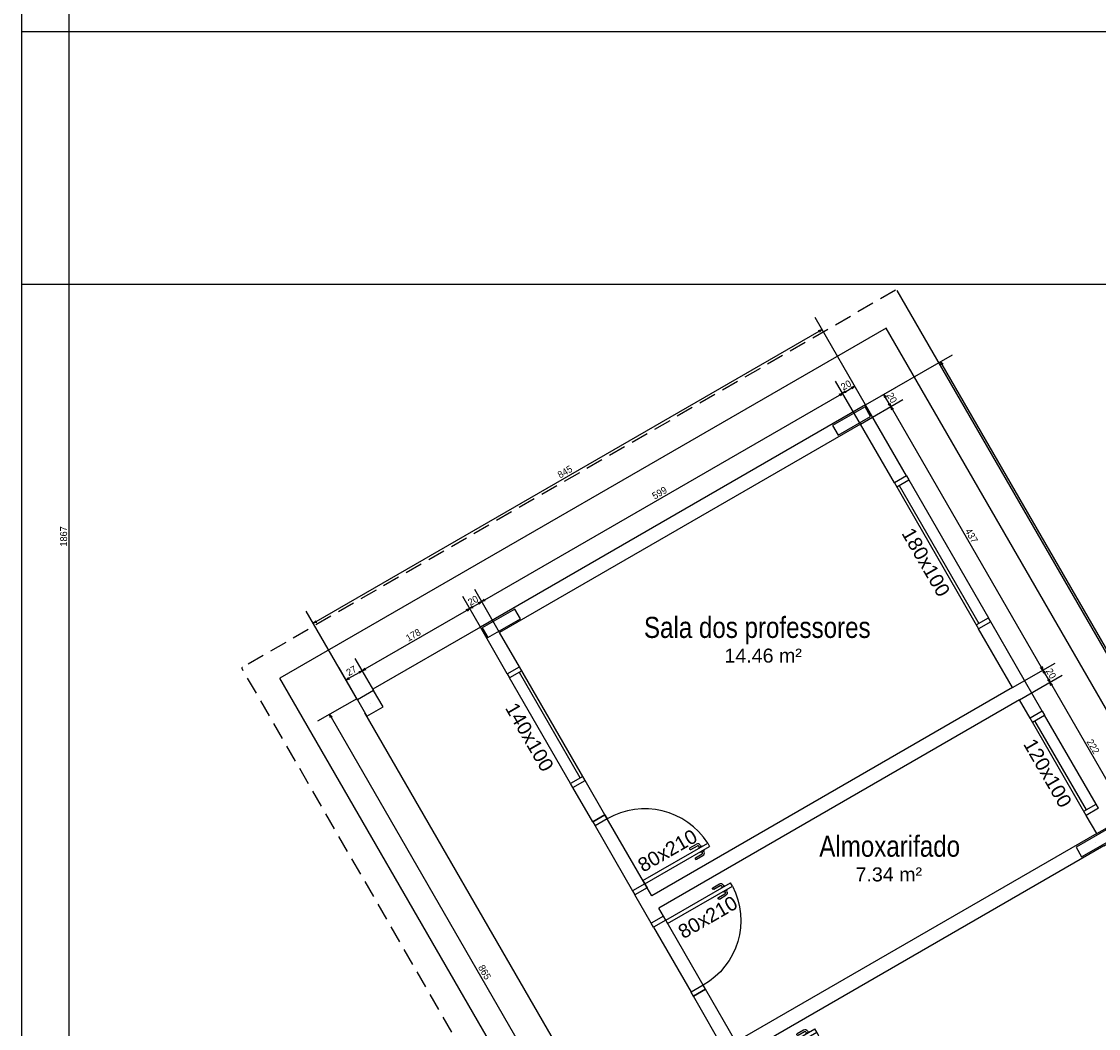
# Model space of a CAD drawing. Header units: millimetres. Extents: x -35 to 343, y 0 to 93.
# Tile 108 of 128: x 254 to 270, y 60 to 74. Entities that reach past the tile are written whole.
import ezdxf

# ---------------------------------------------------------------- set-up
doc = ezdxf.new("R2010")
doc.units = ezdxf.units.MM
doc.linetypes.add('HIDDEN', pattern=[0.375, 0.25, -0.125])
for name, color, linetype in [('A-JANEL', 3, 'Continuous'), ('A-PAREDE', 5, 'Continuous'), ('A-PILAR', 6, 'Continuous'), ('A-PISOS-NIVEL', 1, 'Continuous'), ('A-PORTA', 3, 'Continuous'), ('A-PROJCOBERTURA', 7, 'HIDDEN'), ('A-SOLEIRA', 1, 'Continuous')]:
    doc.layers.add(name, color=color, linetype=linetype)
doc.layers.add('ARQ -SIMBOLO_PORTA', color=2, linetype='Continuous', lineweight=9)
doc.layers.add('ARQ -TEXTO_AMBIENTE', color=2, linetype='Continuous', lineweight=5)
doc.styles.add('Arial Narrow', font='ARIALN.TTF', dxfattribs={"height": 0.225})
doc.styles.add('Arial_2', font='arial.ttf', dxfattribs={"height": 0.15})
doc.styles.add('GULIM', font='Gulim.ttf')
doc.dimstyles.new('GULIM-100', dxfattribs={"dimtxt": 0.1, "dimasz": 0.05, "dimexe": 0.2, "dimexo": 0, "dimgap": 0.025, "dimtad": 1, "dimdec": 0, "dimlfac": 100, "dimzin": 12, "dimdsep": 46, "dimtxsty": 'GULIM', "dimblk": 'OPEN30', "dimcen": 0, "dimclrd": 152, "dimclre": 152, "dimclrt": 152, "dimaunit": 1, "dimadec": 0, "dimazin": 0, "dimtfac": 1.875, "dimtdec": 0, "dimtmove": 2, "dimatfit": 3, "dimldrblk": 'OPEN30', "dimfxl": 0, "dimtolj": 1, "dimtzin": 12, "dimlwd": -1, "dimarcsym": 0})

# ---------------------------------------------------------------- blocks, each defined once
blk = doc.blocks.new('P-PM801')
at = {"layer": 'A-PORTA', "color": 2}
for p, q in [((-0.09, 0.15), (-0.09, 0.95)), ((-0.09, 0.95), (-0.05, 0.95)), ((-0.05, 0.15), (-0.05, 0.95)), ((-0.14, 0.76), (-0.14, 0.84)), ((-0.12, 0.76), (-0.12, 0.84)), ((-0.11, 0.87), (-0.095, 0.87)), ((-0.11, 0.85), (-0.095, 0.85)), ((-0.095, 0.835), (-0.095, 0.885)), ((-0.095, 0.885), (-0.09, 0.885)), ((-0.095, 0.835), (-0.09, 0.835)), ((-0.045, 0.885), (-0.05, 0.885)), ((-0.045, 0.835), (-0.05, 0.835)), ((-0.045, 0.835), (-0.045, 0.885)), ((-0.03, 0.87), (-0.045, 0.87)), ((-0.03, 0.85), (-0.045, 0.85)), ((-0.02, 0.76), (-0.02, 0.84)), ((0, 0.76), (0, 0.84)), ((-0.9, 0.15), (-0.9, 0)), ((-0.9, 0.15), (-0.85, 0.15)), ((-0.85, 0.15), (-0.85, 0)), ((-0.09, 0.15), (-0.05, 0.15)), ((-0.05, 0.15), (-0.05, 0)), ((-0.05, 0.15), (0, 0.15)), ((0, 0.15), (0, 0)), ((-0.05, 0), (0, 0)), ((-0.9, 0), (-0.85, 0))]:
    blk.add_line(p, q, dxfattribs=at)
for centre, radius, start, end in [((-0.05, 0.151), 0.8, 92.866, 180.0717), ((-0.11, 0.84), 0.03, 90, 180), ((-0.11, 0.84), 0.01, 90, 180), ((-0.03, 0.84), 0.03, 0, 90), ((-0.03, 0.84), 0.01, 0, 90), ((-0.13, 0.76), 0.01, 180, 0), ((-0.01, 0.76), 0.01, 180, 360)]:
    blk.add_arc(centre, radius, start, end, dxfattribs=at)
blk = doc.blocks.new('_Open30')
at = {"color": 0, "linetype": 'ByBlock', "lineweight": -2}
for p, q in [((-1, 0.27), (0, 0)), ((0, 0), (-1, -0.27)), ((0, 0), (-1, 0))]:
    blk.add_line(p, q, dxfattribs=at)
blk = doc.blocks.new('*D349')
at = {"color": 152, "lineweight": -2, "transparency": 16777216}
for p, q in [((266.308, 68.71), (266.918, 69.062)), ((268.495, 64.921), (269.106, 65.274))]:
    blk.add_line(p, q, dxfattribs=at)
at = {"color": 152, "transparency": 16777216}
blk.add_line((266.77, 68.919), (268.907, 65.217), dxfattribs=at)
at = {"layer": 'DEFPOINTS', "color": 0, "transparency": 16777216}
for p in [(266.308, 68.71), (268.932, 65.174), (268.495, 64.921)]:
    blk.add_point(p, dxfattribs=at)
at = {"color": 152, "transparency": 16777216, "xscale": 0.05, "yscale": 0.05, "zscale": 0.05}
for p, rotation in [((266.745, 68.962), 119.999999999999), ((268.932, 65.174), 299.999999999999)]:
    blk.add_blockref('_Open30', p, dxfattribs=dict(at, rotation=rotation))
at = {"color": 152, "transparency": 16777216, "insert": (267.905, 67.106), "char_height": 0.1, "attachment_point": 5, "rotation": 300, "style": 'GULIM'}
blk.add_mtext('\\A1;437', dxfattribs=at)
blk = doc.blocks.new('*D350')
at = {"color": 152, "lineweight": -2, "transparency": 16777216}
for p, q in [((266.382, 68.986), (266.817, 69.237)), ((266.308, 68.71), (266.918, 69.062))]:
    blk.add_line(p, q, dxfattribs=at)
at = {"color": 152, "transparency": 16777216}
blk.add_line((266.72, 69.006), (266.669, 69.094), dxfattribs=at)
at = {"layer": 'DEFPOINTS', "color": 0, "transparency": 16777216}
for p in [(266.644, 69.137), (266.382, 68.986), (266.308, 68.71)]:
    blk.add_point(p, dxfattribs=at)
at = {"color": 152, "transparency": 16777216, "xscale": 0.05, "yscale": 0.05, "zscale": 0.05}
for p, rotation in [((266.644, 69.137), 119.9999999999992), ((266.745, 68.962), 299.9999999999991)]:
    blk.add_blockref('_Open30', p, dxfattribs=dict(at, rotation=rotation))
at = {"color": 152, "transparency": 16777216, "insert": (266.761, 69.088), "char_height": 0.1, "attachment_point": 5, "rotation": 300, "style": 'GULIM'}
blk.add_mtext('\\A1;20', dxfattribs=at)
blk = doc.blocks.new('*D351')
at = {"color": 152, "lineweight": -2, "transparency": 16777216}
for p, q in [((268.495, 64.921), (269.106, 65.274)), ((268.596, 64.746), (269.207, 65.099))]:
    blk.add_line(p, q, dxfattribs=at)
at = {"color": 152, "transparency": 16777216}
blk.add_line((268.957, 65.13), (269.008, 65.042), dxfattribs=at)
at = {"layer": 'DEFPOINTS', "color": 0, "transparency": 16777216}
for p in [(268.495, 64.921), (269.033, 64.999), (268.596, 64.746)]:
    blk.add_point(p, dxfattribs=at)
at = {"color": 152, "transparency": 16777216, "xscale": 0.05, "yscale": 0.05, "zscale": 0.05}
for p, rotation in [((268.932, 65.174), 119.9999999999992), ((269.033, 64.999), 299.9999999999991)]:
    blk.add_blockref('_Open30', p, dxfattribs=dict(at, rotation=rotation))
at = {"color": 152, "transparency": 16777216, "insert": (269.049, 65.124), "char_height": 0.1, "attachment_point": 5, "rotation": 300, "style": 'GULIM'}
blk.add_mtext('\\A1;20', dxfattribs=at)
blk = doc.blocks.new('*D352')
at = {"color": 152, "lineweight": -2, "transparency": 16777216}
for p, q in [((268.596, 64.746), (269.207, 65.099)), ((269.707, 62.823), (270.317, 63.175))]:
    blk.add_line(p, q, dxfattribs=at)
at = {"color": 152, "transparency": 16777216}
blk.add_line((269.058, 64.955), (270.119, 63.118), dxfattribs=at)
at = {"layer": 'DEFPOINTS', "color": 0, "transparency": 16777216}
for p in [(268.596, 64.746), (270.144, 63.075), (269.707, 62.823)]:
    blk.add_point(p, dxfattribs=at)
at = {"color": 152, "transparency": 16777216, "xscale": 0.05, "yscale": 0.05, "zscale": 0.05}
for p, rotation in [((269.033, 64.999), 119.9999999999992), ((270.144, 63.075), 299.9999999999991)]:
    blk.add_blockref('_Open30', p, dxfattribs=dict(at, rotation=rotation))
at = {"color": 152, "transparency": 16777216, "insert": (269.654, 64.074), "char_height": 0.1, "attachment_point": 5, "rotation": 300, "style": 'GULIM'}
blk.add_mtext('\\A1;222', dxfattribs=at)
blk = doc.blocks.new('*D353')
at = {"color": 152, "lineweight": -2, "transparency": 16777216}
for p, q in [((269.707, 62.823), (270.317, 63.175)), ((269.808, 62.648), (270.418, 63))]:
    blk.add_line(p, q, dxfattribs=at)
at = {"color": 152, "transparency": 16777216}
blk.add_line((270.169, 63.032), (270.22, 62.944), dxfattribs=at)
at = {"layer": 'DEFPOINTS', "color": 0, "transparency": 16777216}
for p in [(270.245, 62.9), (269.707, 62.823), (269.808, 62.648)]:
    blk.add_point(p, dxfattribs=at)
at = {"color": 152, "transparency": 16777216, "xscale": 0.05, "yscale": 0.05, "zscale": 0.05}
for p, rotation in [((270.144, 63.075), 119.9999999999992), ((270.245, 62.9), 299.9999999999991)]:
    blk.add_blockref('_Open30', p, dxfattribs=dict(at, rotation=rotation))
at = {"color": 152, "transparency": 16777216, "insert": (270.261, 63.026), "char_height": 0.1, "attachment_point": 5, "rotation": 300, "style": 'GULIM'}
blk.add_mtext('\\A1;20', dxfattribs=at)
blk = doc.blocks.new('*D360')
at = {"color": 152, "lineweight": -2, "transparency": 16777216}
for p, q in [((266.382, 68.986), (267.633, 69.708)), ((276.983, 50.625), (278.234, 51.347))]:
    blk.add_line(p, q, dxfattribs=at)
at = {"color": 152, "transparency": 16777216}
blk.add_line((278.036, 51.29), (267.485, 69.565), dxfattribs=at)
at = {"layer": 'DEFPOINTS', "color": 0, "transparency": 16777216}
for p in [(267.46, 69.608), (266.382, 68.986), (276.983, 50.625)]:
    blk.add_point(p, dxfattribs=at)
at = {"color": 152, "transparency": 16777216, "xscale": 0.05, "yscale": 0.05, "zscale": 0.05}
for p, rotation in [((267.46, 69.608), 119.9999999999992), ((278.061, 51.247), 299.9999999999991)]:
    blk.add_blockref('_Open30', p, dxfattribs=dict(at, rotation=rotation))
at = {"color": 152, "transparency": 16777216, "insert": (272.827, 60.466), "char_height": 0.1, "attachment_point": 5, "rotation": 300, "style": 'GULIM'}
blk.add_mtext('\\A1;2120', dxfattribs=at)
blk = doc.blocks.new('*D361')
at = {"color": 152, "lineweight": -2, "transparency": 16777216}
for p, q in [((259.077, 64.745), (258.812, 65.204)), ((259.31, 64.88), (259.045, 65.338))]:
    blk.add_line(p, q, dxfattribs=at)
at = {"color": 152, "transparency": 16777216}
blk.add_line((258.955, 65.055), (259.102, 65.14), dxfattribs=at)
at = {"layer": 'DEFPOINTS', "color": 0, "transparency": 16777216}
for p in [(259.145, 65.165), (259.31, 64.88), (259.077, 64.745)]:
    blk.add_point(p, dxfattribs=at)
at = {"color": 152, "transparency": 16777216, "xscale": 0.05, "yscale": 0.05, "zscale": 0.05}
for p, rotation in [((258.912, 65.03), 210.0000115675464), ((259.145, 65.165), 30.00001156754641)]:
    blk.add_blockref('_Open30', p, dxfattribs=dict(at, rotation=rotation))
at = {"color": 152, "transparency": 16777216, "insert": (258.99, 65.164), "char_height": 0.1, "attachment_point": 5, "rotation": 30, "style": 'GULIM'}
blk.add_mtext('\\A1;27', dxfattribs=at)
blk = doc.blocks.new('*D362')
at = {"color": 152, "lineweight": -2, "transparency": 16777216}
for p, q in [((260.844, 65.789), (260.59, 66.23)), ((259.31, 64.88), (259.045, 65.338))]:
    blk.add_line(p, q, dxfattribs=at)
at = {"color": 152, "transparency": 16777216}
blk.add_line((259.188, 65.19), (260.646, 66.032), dxfattribs=at)
at = {"layer": 'DEFPOINTS', "color": 0, "transparency": 16777216}
for p in [(260.69, 66.057), (260.844, 65.789), (259.31, 64.88)]:
    blk.add_point(p, dxfattribs=at)
at = {"color": 152, "transparency": 16777216, "xscale": 0.05, "yscale": 0.05, "zscale": 0.05}
for p, rotation in [((260.69, 66.057), 30.00001156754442), ((259.145, 65.165), 210.0000115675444)]:
    blk.add_blockref('_Open30', p, dxfattribs=dict(at, rotation=rotation))
at = {"color": 152, "transparency": 16777216, "insert": (259.879, 65.677), "char_height": 0.1, "attachment_point": 5, "rotation": 30, "style": 'GULIM'}
blk.add_mtext('\\A1;178', dxfattribs=at)
blk = doc.blocks.new('*D363')
at = {"color": 152, "lineweight": -2, "transparency": 16777216}
for p, q in [((261.12, 65.715), (260.764, 66.331)), ((260.844, 65.789), (260.59, 66.23))]:
    blk.add_line(p, q, dxfattribs=at)
at = {"color": 152, "transparency": 16777216}
blk.add_line((260.733, 66.082), (260.821, 66.133), dxfattribs=at)
at = {"layer": 'DEFPOINTS', "color": 0, "transparency": 16777216}
for p in [(260.864, 66.158), (260.844, 65.789), (261.12, 65.715)]:
    blk.add_point(p, dxfattribs=at)
at = {"color": 152, "transparency": 16777216, "xscale": 0.05, "yscale": 0.05, "zscale": 0.05}
for p, rotation in [((260.864, 66.158), 30.00001156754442), ((260.69, 66.057), 210.0000115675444)]:
    blk.add_blockref('_Open30', p, dxfattribs=dict(at, rotation=rotation))
at = {"color": 152, "transparency": 16777216, "insert": (260.739, 66.173), "char_height": 0.1, "attachment_point": 5, "rotation": 30, "style": 'GULIM'}
blk.add_mtext('\\A1;20', dxfattribs=at)
blk = doc.blocks.new('*D364')
at = {"color": 152, "lineweight": -2, "transparency": 16777216}
for p, q in [((266.308, 68.71), (265.952, 69.326)), ((261.12, 65.715), (260.764, 66.331))]:
    blk.add_line(p, q, dxfattribs=at)
at = {"color": 152, "transparency": 16777216}
blk.add_line((260.908, 66.183), (266.009, 69.128), dxfattribs=at)
at = {"layer": 'DEFPOINTS', "color": 0, "transparency": 16777216}
for p in [(266.052, 69.153), (266.308, 68.71), (261.12, 65.715)]:
    blk.add_point(p, dxfattribs=at)
at = {"color": 152, "transparency": 16777216, "xscale": 0.05, "yscale": 0.05, "zscale": 0.05}
for p, rotation in [((266.052, 69.153), 30.00001156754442), ((260.864, 66.158), 210.0000115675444)]:
    blk.add_blockref('_Open30', p, dxfattribs=dict(at, rotation=rotation))
at = {"color": 152, "transparency": 16777216, "insert": (263.42, 67.721), "char_height": 0.1, "attachment_point": 5, "rotation": 30, "style": 'GULIM'}
blk.add_mtext('\\A1;599', dxfattribs=at)
blk = doc.blocks.new('*D365')
at = {"color": 152, "lineweight": -2, "transparency": 16777216}
for p, q in [((266.382, 68.986), (266.127, 69.427)), ((266.308, 68.71), (265.952, 69.326))]:
    blk.add_line(p, q, dxfattribs=at)
at = {"color": 152, "transparency": 16777216}
blk.add_line((266.096, 69.178), (266.184, 69.229), dxfattribs=at)
at = {"layer": 'DEFPOINTS', "color": 0, "transparency": 16777216}
for p in [(266.227, 69.254), (266.382, 68.986), (266.308, 68.71)]:
    blk.add_point(p, dxfattribs=at)
at = {"color": 152, "transparency": 16777216, "xscale": 0.05, "yscale": 0.05, "zscale": 0.05}
for p, rotation in [((266.227, 69.254), 30.00001156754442), ((266.052, 69.153), 210.0000115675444)]:
    blk.add_blockref('_Open30', p, dxfattribs=dict(at, rotation=rotation))
at = {"color": 152, "transparency": 16777216, "insert": (266.102, 69.27), "char_height": 0.1, "attachment_point": 5, "rotation": 30, "style": 'GULIM'}
blk.add_mtext('\\A1;20', dxfattribs=at)
blk = doc.blocks.new('*D366')
at = {"color": 152, "lineweight": -2, "transparency": 16777216}
for p, q in [((266.382, 68.986), (265.656, 70.243)), ((259.077, 64.745), (258.341, 66.02))]:
    blk.add_line(p, q, dxfattribs=at)
at = {"color": 152, "transparency": 16777216}
blk.add_line((258.484, 65.871), (265.713, 70.045), dxfattribs=at)
at = {"layer": 'DEFPOINTS', "color": 0, "transparency": 16777216}
for p in [(265.756, 70.07), (266.382, 68.986), (259.077, 64.745)]:
    blk.add_point(p, dxfattribs=at)
at = {"color": 152, "transparency": 16777216, "xscale": 0.05, "yscale": 0.05, "zscale": 0.05}
for p, rotation in [((265.756, 70.07), 30.00001156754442), ((258.441, 65.846), 210.0000115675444)]:
    blk.add_blockref('_Open30', p, dxfattribs=dict(at, rotation=rotation))
at = {"color": 152, "transparency": 16777216, "insert": (262.06, 68.024), "char_height": 0.1, "attachment_point": 5, "rotation": 30, "style": 'GULIM'}
blk.add_mtext('\\A1;845', dxfattribs=at)
blk = doc.blocks.new('*D312')
at = {"color": 152, "lineweight": -2, "transparency": 16777216}
for p, q in [((259.066, 64.762), (258.503, 64.437)), ((263.391, 57.272), (262.828, 56.947))]:
    blk.add_line(p, q, dxfattribs=at)
at = {"color": 152, "transparency": 16777216}
blk.add_line((262.976, 57.09), (258.702, 64.494), dxfattribs=at)
at = {"layer": 'DEFPOINTS', "color": 0, "transparency": 16777216}
for p in [(259.066, 64.762), (258.677, 64.537), (263.391, 57.272)]:
    blk.add_point(p, dxfattribs=at)
at = {"color": 152, "transparency": 16777216, "xscale": 0.05, "yscale": 0.05, "zscale": 0.05}
for p, rotation in [((258.677, 64.537), 119.9999999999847), ((263.001, 57.047), 299.9999999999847)]:
    blk.add_blockref('_Open30', p, dxfattribs=dict(at, rotation=rotation))
at = {"color": 152, "transparency": 16777216, "insert": (260.905, 60.83), "char_height": 0.1, "attachment_point": 5, "rotation": 300, "style": 'GULIM'}
blk.add_mtext('\\A1;865', dxfattribs=at)
blk = doc.blocks.new('*D335')
at = {"color": 152, "lineweight": -2, "transparency": 16777216}
for p, q in [((254.247, 76.427), (255.13, 76.427)), ((254.247, 57.762), (255.13, 57.762))]:
    blk.add_line(p, q, dxfattribs=at)
at = {"color": 152, "transparency": 16777216}
blk.add_line((254.93, 57.812), (254.93, 76.377), dxfattribs=at)
at = {"layer": 'DEFPOINTS', "color": 0, "transparency": 16777216}
for p in [(254.247, 76.427), (254.93, 76.427), (254.247, 57.762)]:
    blk.add_point(p, dxfattribs=at)
at = {"color": 152, "transparency": 16777216, "xscale": 0.05, "yscale": 0.05, "zscale": 0.05}
for p, rotation in [((254.93, 76.427), 90), ((254.93, 57.762), 270)]:
    blk.add_blockref('_Open30', p, dxfattribs=dict(at, rotation=rotation))
at = {"color": 152, "transparency": 16777216, "insert": (254.853, 67.095), "char_height": 0.1, "attachment_point": 5, "rotation": 90, "style": 'GULIM'}
blk.add_mtext('\\A1;1867', dxfattribs=at)

msp = doc.modelspace()

# ---------------------------------------------------------------- hatches: boundary and pattern name
h = msp.add_hatch()
h.set_pattern_fill('_USER', color=1, scale=2.692308, angle=60, pattern_type=0)
h.set_pattern_definition([(60, (186.1593, -122.5635), (-2.331607, 1.346154), [])])
h.paths.add_polyline_path([(263.95609, 84.76907), (263.9033, 84.70018), (264.34951, 82.91059, -0.06116576), (264.41465, 82.91859, -0.41421356), (264.68388, 82.64936), (265.52907, 82.64936, -0.02346088), (265.13502, 83.14256)])
h.paths.add_polyline_path([(263.9033, 84.70018), (263.26689, 83.86957), (264.14554, 82.65734, -0.33604975), (264.34951, 82.91059)])
h.paths.add_polyline_path([(265.52907, 82.64936), (264.68388, 82.64936, -0.41421356), (264.41465, 82.38013), (264.41465, 82.29369, 0.22887091), (270.5084, 79.27635), (281.30387, 78.7829), (303.12267, 78.7829), (302.06026, 79.33215, 0.11737763), (299.03496, 80.08359), (270.51901, 80.36222, -0.21314438)])
h.paths.add_polyline_path([(303.12267, 78.7829), (281.30387, 78.7829), (298.73459, 77.98616, -0.11737763), (301.27179, 77.35596), (303.22816, 76.03574), (303.99449, 76.47833), (304.90334, 74.90528), (307.90093, 72.88242, -0.27843453), (310.95326, 67.90997), (311.89076, 62.81133), (313.90904, 59.31806), (313.83567, 69.197, 0.27843453), (310.19614, 75.12602)])
h.paths.add_polyline_path([(265.16883, 82.55186), (266.77508, 82.55186), (266.77508, 83.24536), (265.16883, 83.24536)], flags=9)
h.paths.add_polyline_path([(304.66486, 76.55948), (304.80395, 76.31865), (305.02118, 76.44412), (304.88209, 76.68494)], flags=24)
h.paths.add_polyline_path([(304.93985, 76.07726), (305.07894, 75.83644), (305.29617, 75.9619), (305.15708, 76.20272)], flags=24)
h = msp.add_hatch()
h.set_pattern_fill('_USER', color=1, scale=1.346154, angle=60, pattern_type=0)
h.set_pattern_definition([(60, (186.1593, -122.5635), (-1.1658034, 0.673077), [])])
h.paths.add_polyline_path([(264.34054, 82.39053, -0.34296907), (264.14554, 82.65734), (263.26689, 83.86957), (259.79178, 79.33401), (265.90357, 78.7829), (281.30387, 78.7829), (270.5084, 79.27635, -0.23297894)])
h.paths.add_polyline_path([(281.30387, 78.7829), (265.90357, 78.7829), (302.302, 75.50082), (303.22816, 76.03574), (301.27179, 77.35596, 0.11737763), (298.73459, 77.98616)])
h.paths.add_polyline_path([(307.90093, 72.88242), (304.90334, 74.90528), (311.89076, 62.81133), (310.95326, 67.90997, 0.27843453)])

# ---------------------------------------------------------------- linework, layer by layer
at = {"layer": 'A-JANEL', "color": 252}
msp.add_line((261.23133, 65.11849), (261.40621, 65.21945), dxfattribs=at)
at = {"layer": 'A-JANEL', "color": 2}
for p, q in [((262.34851, 63.58733), (261.40621, 65.21945)), ((261.23133, 65.11849), (261.26499, 65.0602)), ((261.43986, 65.16116), (261.26499, 65.0602)), ((262.13999, 63.54466), (261.26499, 65.0602)), ((262.27988, 63.62543), (261.40488, 65.14097)), ((262.31486, 63.64562), (262.13999, 63.54466)), ((262.17364, 63.48637), (262.13999, 63.54466))]:
    msp.add_line(p, q, dxfattribs=at)
at = {"layer": 'A-JANEL', "color": 252, "ltscale": 7.5}
msp.add_arc((257.42986, 65.20091), 0.01346, 120, 210, dxfattribs=at)
at = {"layer": 'A-PAREDE', "color": 252}
for p, q in [((266.83207, 70.62928), (278.55959, 50.31662)), ((278.08617, 50.3289), (266.67752, 70.08927)), ((266.18172, 68.7538), (266.18172, 68.7538)), ((266.97082, 67.96587), (266.79595, 67.8649)), ((266.97082, 67.96587), (267.00448, 67.90758)), ((268.18236, 65.86742), (268.00749, 65.76646)), ((268.92275, 64.58504), (268.74788, 64.48407)), ((262.17364, 63.48637), (262.34851, 63.58733)), ((269.73044, 63.18607), (269.55557, 63.08511)), ((269.68172, 62.69162), (269.68172, 62.69162))]:
    msp.add_line(p, q, dxfattribs=at)
at = {"layer": 'A-PAREDE', "color": 4}
for p, q in [((266.38188, 68.98594), (260.84432, 65.78883)), ((266.97082, 67.96587), (266.38188, 68.98594)), ((266.30797, 68.71011), (261.12015, 65.71492)), ((266.79595, 67.8649), (266.30797, 68.71011)), ((266.97082, 67.96587), (266.79595, 67.8649)), ((268.18236, 65.86742), (268.00749, 65.76646)), ((268.92275, 64.58504), (268.18236, 65.86742)), ((261.23133, 65.11849), (260.84432, 65.78883)), ((261.40621, 65.21945), (261.12015, 65.71492)), ((268.49547, 64.92125), (268.00749, 65.76646)), ((261.23133, 65.11849), (261.40621, 65.21945)), ((268.49547, 64.92125), (263.30765, 61.92606)), ((268.59643, 64.74638), (263.40861, 61.75119)), ((268.74788, 64.48407), (268.59643, 64.74638)), ((268.92275, 64.58504), (268.74788, 64.48407)), ((262.17364, 63.48637), (262.34851, 63.58733)), ((262.4597, 62.9909), (262.17364, 63.48637)), ((262.63457, 63.09186), (262.34851, 63.58733)), ((269.73044, 63.18607), (269.55557, 63.08511)), ((262.4597, 62.9909), (262.63457, 63.09186)), ((269.70701, 62.82281), (269.55557, 63.08511)), ((269.70701, 62.82281), (264.51919, 59.82761)), ((269.80797, 62.64793), (264.62015, 59.65274)), ((263.24034, 62.04264), (263.06547, 61.94168)), ((263.30105, 61.53365), (263.06547, 61.94168)), ((263.30765, 61.92606), (263.24034, 62.04264)), ((263.47592, 61.63461), (263.30105, 61.53365)), ((263.47592, 61.63461), (263.40861, 61.75119)), ((263.90682, 60.48442), (264.08169, 60.58538)), ((264.51919, 59.82761), (264.08169, 60.58538)), ((264.51258, 59.4352), (263.90682, 60.48442))]:
    msp.add_line(p, q, dxfattribs=at)
at = {"layer": 'A-PAREDE', "color": 2}
for p, q in [((266.79595, 67.8649), (268.00749, 65.76646)), ((266.82961, 67.80661), (267.00448, 67.90758)), ((266.86458, 67.82681), (268.00881, 65.84494)), ((267.00448, 67.90758), (268.14871, 65.92571)), ((267.97384, 65.82475), (268.14871, 65.92571)), ((268.18236, 65.86742), (268.14871, 65.92571)), ((268.92275, 64.58504), (268.9564, 64.52675)), ((269.55557, 63.08511), (268.74788, 64.48407)), ((268.78153, 64.42578), (268.9564, 64.52675)), ((269.55689, 63.16359), (268.8165, 64.44598)), ((269.69679, 63.24436), (268.9564, 64.52675)), ((269.52192, 63.1434), (269.69679, 63.24436)), ((269.73044, 63.18607), (269.69679, 63.24436))]:
    msp.add_line(p, q, dxfattribs=at)
at = {"layer": 'A-PAREDE', "color": 252}
for points in [[(266.45526, 68.81847), (266.3745, 68.95836), (265.90817, 68.68913), (265.98894, 68.54923), (266.45526, 68.81847)], [(269.95526, 62.75629), (269.87449, 62.89618), (269.40817, 62.62695), (269.48894, 62.48706), (269.95526, 62.75629)]]:
    msp.add_lwpolyline(points, dxfattribs=at)
at = {"layer": 'A-PAREDE', "color": 4}
msp.add_lwpolyline([(259.44434, 64.64635), (259.30972, 64.87951), (259.07656, 64.7449), (259.21118, 64.51174), (259.44434, 64.64635)], dxfattribs=at)
at = {"layer": 'A-PILAR', "color": 252, "linetype": 'Continuous'}
for p, q in [((261.14545, 65.84611), (261.14545, 65.84611)), ((259.26045, 64.69563), (259.26045, 64.69563))]:
    msp.add_line(p, q, dxfattribs=at)
msp.add_lwpolyline([(260.87191, 65.78144), (260.95267, 65.64154), (261.419, 65.91077), (261.33823, 66.05067), (260.87191, 65.78144)], dxfattribs=at)
at = {"layer": 'A-PISOS-NIVEL', "color": 252}
for p, q in [((254.2473, 76.42743), (254.2473, 58.57002)), ((254.2473, 74.35546), (274.63259, 74.35546)), ((254.2473, 70.72085), (272.18514, 70.72085)), ((266.67752, 70.08927), (257.96314, 65.05802)), ((262.28766, 57.56774), (257.96314, 65.05802))]:
    msp.add_line(p, q, dxfattribs=at)
at = {"layer": 'A-PISOS-NIVEL', "color": 2}
for p, q in [((260.84432, 65.78883), (259.29963, 64.897)), ((262.54964, 58.72935), (259.18425, 64.55837))]:
    msp.add_line(p, q, dxfattribs=at)
at = {"layer": 'A-PROJCOBERTURA', "color": 252}
for p, q in [((266.81368, 70.63421), (257.42313, 65.21257)), ((269.24802, 44.70434), (257.4182, 65.19418))]:
    msp.add_line(p, q, dxfattribs=at)
at = {"layer": 'A-SOLEIRA', "color": 1}
for p, q in [((263.24034, 62.04264), (262.63457, 63.09186)), ((262.49335, 62.93261), (263.03182, 61.99997))]:
    msp.add_line(p, q, dxfattribs=at)
at = {"layer": 'A-SOLEIRA'}
for p, q in [((264.08169, 60.58538), (263.47592, 61.63461)), ((263.3347, 61.47536), (263.87316, 60.54271))]:
    msp.add_line(p, q, dxfattribs=at)

# ---------------------------------------------------------------- block references
at = {"layer": 'A-PORTA', "color": 252, "yscale": 1.346153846, "zscale": 1.346153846}
for p, xscale, rotation in [((263.06547, 61.94168), 1.346153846, 300.000000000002), ((263.30105, 61.53365), -1.346153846, 299.9999999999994), ((264.51258, 59.4352), -1.346153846, 300.0000000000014)]:
    msp.add_blockref('P-PM801', p, dxfattribs=dict(at, xscale=xscale, rotation=rotation))

# ---------------------------------------------------------------- texts
at = {"layer": 'ARQ -SIMBOLO_PORTA', "char_height": 0.201871, "width": 1.1071979, "attachment_point": 2, "line_spacing_factor": 0.941778, "style": 'Arial_2'}
for s, insert, rotation in [('180x100', (267.33822, 66.77498), 300), ('140x100', (261.63898, 64.26173), 300), ('120x100', (269.08822, 63.74389), 300), ('80x210', (263.48371, 62.66599), 30), ('80x210', (264.06262, 61.709), 30)]:
    msp.add_mtext(s, dxfattribs=dict(at, insert=insert, rotation=rotation))
at = {"layer": 'ARQ -TEXTO_AMBIENTE', "attachment_point": 2}
for s, insert, char_height, width, line_spacing_factor, style in [('Sala dos professores', (264.8251, 65.9386), 0.3028062, 3.3725903, 0.974696, 'Arial Narrow'), ('14.46 m²', (264.90961, 65.48243), 0.201871, 1.7596538, 0.941778, 'Arial_2'), ('Almoxarifado', (266.72871, 62.79322), 0.3028062, 1.7588916, 0.974696, 'Arial Narrow'), ('7.34 m²', (266.7161, 62.33705), 0.201871, 1.7596538, 0.941778, 'Arial_2')]:
    msp.add_mtext(s, dxfattribs=dict(at, insert=insert, char_height=char_height, width=width, line_spacing_factor=line_spacing_factor, style=style))

# ---------------------------------------------------------------- dimensions: what is measured, and where the dimension line sits
for p1, p2, distance, picture, middle in [((254.2473, 57.76232), (254.2473, 76.42743), -0.68235, '*D335', (254.85325, 67.09488)), ((266.30797, 68.71011), (268.49547, 64.92125), 0.50459, '*D349', (267.90487, 67.10617)), ((259.07656, 64.7449), (259.30972, 64.87951), 0.32964, '*D361', (258.99016, 65.16379)), ((263.39098, 57.2721), (259.06647, 64.76239), 0.45019, '*D312', (260.9049, 60.83028))]:
    dim = msp.add_aligned_dim(p1=p1, p2=p2, distance=distance, dimstyle='GULIM-100')
    dim.commit()
    dim.dimension.update_dxf_attribs({"geometry": picture, "text_midpoint": middle})
for base, p1, p2, angle, picture, middle in [((265.756, 70.07), (259.07656, 64.7449), (266.38188, 68.98594), 210.000012, '*D366', (262.06013, 68.02432)), ((267.46006, 69.60843), (276.98284, 50.62454), (266.38188, 68.98594), 120, '*D360', (272.8267, 60.46593)), ((266.22716, 69.25394), (266.30797, 68.71011), (266.38188, 68.98594), 210.000012, '*D365', (266.10159, 69.2695)), ((266.05229, 69.15297), (261.12015, 65.71492), (266.30797, 68.71011), 210.000012, '*D364', (263.42024, 67.72143)), ((266.64399, 69.13728), (266.30797, 68.71011), (266.38188, 68.98594), 120, '*D350', (266.76052, 69.08797)), ((260.86446, 66.15778), (260.84432, 65.78883), (261.12015, 65.71492), 210.000012, '*D363', (260.73889, 66.17335)), ((260.68959, 66.05682), (259.30972, 64.87951), (260.84432, 65.78883), 210.000012, '*D362', (259.87905, 65.67707)), ((269.03342, 64.99867), (268.49547, 64.92125), (268.59643, 64.74638), 120, '*D351', (269.04898, 65.12424)), ((270.14399, 63.0751), (268.59643, 64.74638), (269.70701, 62.82281), 120, '*D352', (269.65377, 64.07445)), ((270.24496, 62.90023), (269.70701, 62.82281), (269.80797, 62.64793), 120, '*D353', (270.26052, 63.02579))]:
    dim = msp.add_linear_dim(base=base, p1=p1, p2=p2, angle=angle, dimstyle='GULIM-100')
    dim.commit()
    dim.dimension.update_dxf_attribs({"geometry": picture, "text_midpoint": middle})

doc.saveas('drawing.dxf')
